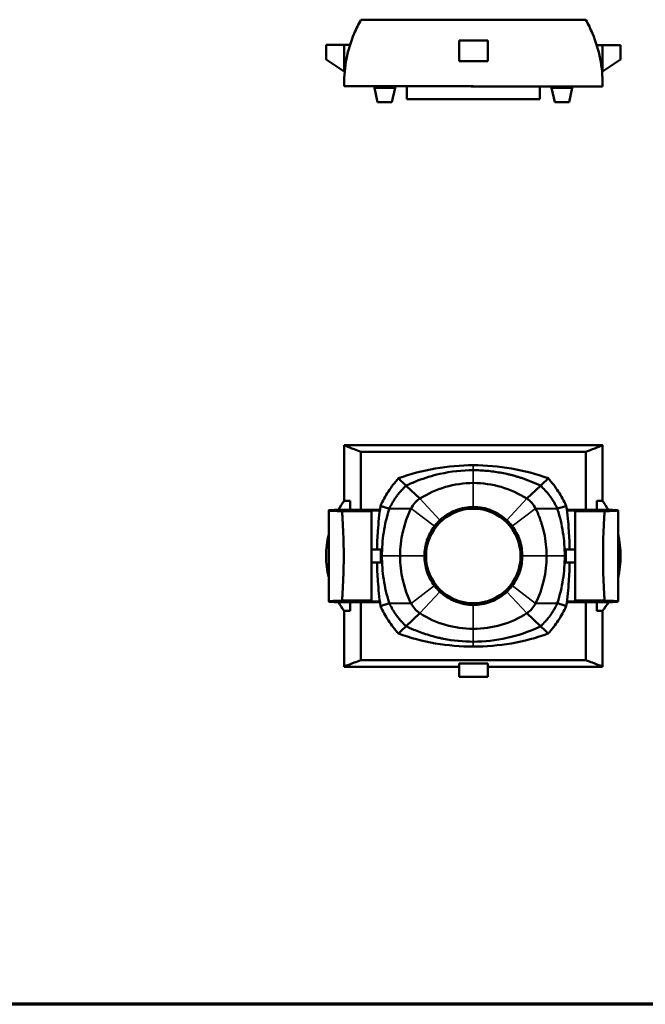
# Model space of a CAD drawing. Header units: millimetres. Extents: x 20 to 2980, y 20 to 2980.
# Tile 2 of 7: x 858 to 1650, y 20 to 1265. Entities that reach past the tile are written whole.
import ezdxf

# ---------------------------------------------------------------- set-up
doc = ezdxf.new("R2010")
doc.units = ezdxf.units.MM
for name, color, linetype, lineweight in [('Border (ISO)', 7, 'Continuous', 70), ('Visible (ISO)', 7, 'Continuous', 50), ('Visible Narrow (ISO)', 7, 'Continuous', 35)]:
    doc.layers.add(name, color=color, linetype=linetype, lineweight=lineweight)

# ---------------------------------------------------------------- blocks, each defined once
blk = doc.blocks.new('Borders Chauvet')
at = {"layer": 'Border (ISO)'}
blk.add_line((2980, 20), (20, 20), dxfattribs=at)

msp = doc.modelspace()

# ---------------------------------------------------------------- linework, layer by layer
at = {"layer": 'Visible (ISO)'}
for p, q in [((1268.7, 1233.1), (1246, 1233.1)), ((1246, 1233.1), (1246, 1214.6)), ((1268.7, 1199.5), (1268.7, 1233.1)), ((1268.7, 1233.1), (1276.2, 1233.1)), ((1414, 1212.8), (1414, 1238.8)), ((1414, 1238.8), (1450.3, 1238.8)), ((1450.3, 1238.8), (1450.3, 1212.8)), ((1595.6, 1232.9), (1588.1, 1232.9)), ((1595.6, 1232.9), (1618.3, 1232.9)), ((1595.6, 1199.4), (1595.6, 1232.9)), ((1618.3, 1214.5), (1618.3, 1232.9)), ((1246, 1214.6), (1268.7, 1199.5)), ((1450.3, 1212.8), (1414, 1212.8)), ((1618.3, 1214.5), (1595.6, 1199.4)), ((1269.4, 1199), (1268.7, 1199.5)), ((1594.9, 1198.9), (1595.6, 1199.4)), ((1307, 1178.9), (1307, 1180.9)), ((1333.2, 1178.9), (1307, 1178.9)), ((1311.1, 1160.9), (1307, 1178.9)), ((1329.2, 1160.9), (1333.2, 1178.9)), ((1333.2, 1178.9), (1333.2, 1180.8)), ((1348.1, 1180.8), (1432.1, 1180.8)), ((1348.1, 1164.7), (1348.1, 1180.8)), ((1516.1, 1164.7), (1516.1, 1180.7)), ((1531, 1178.9), (1531, 1180.7)), ((1557.2, 1178.9), (1531, 1178.9)), ((1535.1, 1160.9), (1531, 1178.9)), ((1553.2, 1160.9), (1557.2, 1178.9)), ((1557.2, 1178.9), (1557.2, 1180.6)), ((1329.2, 1160.9), (1311.1, 1160.9)), ((1516.1, 1164.7), (1348.1, 1164.7)), ((1553.2, 1160.9), (1535.1, 1160.9)), ((1595.6, 726.9), (1268.6, 726.9)), ((1268.6, 656.5), (1268.6, 726.9)), ((1595.6, 726.9), (1595.6, 656.4)), ((1290, 645.3), (1290, 718.6)), ((1574.4, 718.7), (1574.4, 645.3)), ((1432.1, 695.3), (1432.1, 695.3)), ((1364.5, 659.4), (1347.2, 675.8)), ((1517.1, 675.8), (1499.7, 659.4)), ((1268.6, 656.5), (1268.7, 656.5)), ((1268.7, 656.5), (1276.2, 656.5)), ((1276.2, 656.5), (1276.2, 645.3)), ((1357.9, 653.8), (1357.9, 653.8)), ((1506.3, 653.8), (1506.3, 653.8)), ((1534.7, 653.8), (1534.7, 653.8)), ((1588.1, 656.5), (1588.1, 645.3)), ((1595.6, 656.5), (1588.1, 656.5)), ((1249.2, 644.5), (1249.2, 529.4)), ((1284, 645.3), (1256.2, 645.3)), ((1303.2, 643.4), (1266.1, 643.4)), ((1314, 645.3), (1284, 645.3)), ((1303.2, 644.4), (1313.9, 644.5)), ((1303.2, 643.4), (1303.2, 644.4)), ((1303.2, 643.4), (1303.2, 530.5)), ((1325.2, 644.7), (1325.2, 644.7)), ((1325.4, 645.3), (1325.4, 645.3)), ((1353.3, 646.9), (1325.8, 646.6)), ((1352.4, 644.9), (1352.4, 644.9)), ((1352.6, 645.3), (1352.6, 645.3)), ((1538.4, 646.6), (1510.9, 646.9)), ((1538.8, 645.3), (1538.8, 645.3)), ((1539, 644.7), (1539, 644.7)), ((1580.3, 645.3), (1550.3, 645.3)), ((1550.4, 644.5), (1561, 644.4)), ((1561, 644.4), (1561, 643.4)), ((1561, 530.5), (1561, 643.4)), ((1598.2, 643.4), (1561, 643.4)), ((1608, 645.3), (1580.3, 645.3)), ((1615.1, 644.5), (1615.1, 529.4)), ((1341.8, 611.9), (1341.8, 611.9)), ((1315, 595.1), (1303.2, 595.1)), ((1316.7, 595.1), (1316.7, 595.1)), ((1339.8, 595.1), (1339.8, 595.1)), ((1547.6, 595.1), (1547.6, 595.1)), ((1561, 595.1), (1549.2, 595.1)), ((1315, 578.8), (1303.2, 578.8)), ((1316.7, 578.8), (1316.7, 578.8)), ((1339.8, 578.8), (1339.8, 578.8)), ((1524.5, 578.8), (1524.5, 578.8)), ((1547.6, 578.8), (1547.6, 578.8)), ((1561, 578.8), (1549.2, 578.8)), ((1256.2, 528.6), (1284, 528.6)), ((1303.2, 530.5), (1266.1, 530.5)), ((1276.2, 528.6), (1276.2, 517.4)), ((1314, 528.6), (1284, 528.6)), ((1290, 455.3), (1290, 528.6)), ((1303.2, 529.5), (1303.2, 530.5)), ((1313.9, 529.3), (1303.2, 529.5)), ((1325.2, 529.2), (1325.2, 529.2)), ((1325.4, 528.6), (1325.4, 528.6)), ((1353.3, 527), (1325.8, 527.3)), ((1352.4, 529), (1352.4, 529)), ((1352.6, 528.6), (1352.6, 528.6)), ((1538.4, 527.3), (1510.9, 527)), ((1511.7, 528.6), (1511.7, 528.6)), ((1511.9, 529), (1511.9, 529)), ((1538.8, 528.6), (1538.8, 528.6)), ((1539, 529.2), (1539, 529.2)), ((1580.3, 528.6), (1550.3, 528.6)), ((1561, 529.5), (1550.4, 529.3)), ((1561, 530.5), (1561, 529.5)), ((1598.2, 530.5), (1561, 530.5)), ((1574.4, 528.6), (1574.4, 455.2)), ((1580.3, 528.6), (1608, 528.6)), ((1588.1, 528.6), (1588.1, 517.4)), ((1268.6, 446.9), (1268.6, 517.5)), ((1268.7, 517.4), (1268.7, 517.4)), ((1268.7, 517.4), (1276.2, 517.4)), ((1329.5, 520.1), (1329.5, 520.1)), ((1364.5, 514.4), (1347.2, 498)), ((1357.9, 520.1), (1357.9, 520.1)), ((1517.1, 498), (1499.7, 514.4)), ((1506.3, 520.1), (1506.3, 520.1)), ((1534.7, 520.1), (1534.7, 520.1)), ((1595.6, 517.4), (1588.1, 517.4)), ((1595.6, 517.4), (1595.6, 446.9)), ((1414, 450.8), (1414, 433.9)), ((1414, 450.8), (1450.3, 450.8)), ((1450.3, 450.8), (1450.3, 433.9)), ((1414, 446.9), (1268.6, 446.9)), ((1595.6, 446.9), (1450.3, 446.9)), ((1414, 433.9), (1450.3, 433.9))]:
    msp.add_line(p, q, dxfattribs=at)
msp.add_circle((1432.1, 586.9), 59.8, dxfattribs=at)
for centre, radius, start, end in [((1432.2, 553.7), 125.5, 90.0313, 122.6141), ((1432.1, 553.7), 125.5, 57.3859, 89.9915), ((1381.2, 633.3), 31, 122.6141, 154.0597), ((1483, 633.3), 31, 25.9403, 57.3859), ((1500.5, 586.9), 117.8, 29.6971, 36.2021), ((1476.3, 587), 136.8, 154.0597, 180.0458), ((1500.5, 586.9), 117.8, 346.5028, 13.4972), ((1476.3, 586.8), 136.8, 179.9647, 205.9403), ((1387.9, 586.8), 136.8, 334.0597, 0.0353), ((1381.2, 540.6), 31, 205.9403, 237.3859), ((1483, 540.6), 31, 302.6141, 334.0597), ((1500.5, 586.9), 117.8, 323.8302, 330.3329), ((1432.2, 620.2), 125.5, 237.3859, 269.9688), ((1432.1, 620.2), 125.5, 270.0085, 302.6141)]:
    msp.add_arc(centre, radius, start, end, dxfattribs=at)
for centre, major_axis, ratio, start_param, end_param in [((1363.7, 587), (0, 117.8), 0.999357, 0.939514, 1.053008), ((1363.8, 587), (0, -117.8), 1, 4.081107, 4.1946), ((2671.6, 644.5), (1422.4, 0), 0.005237, 3.042155, 3.295733), ((192.6, 644.5), (-1422.4, 0), 0.005237, 2.987452, 3.24103), ((1363.7, 587), (0, 117.8), 0.999357, 1.33604, 1.805553), ((1363.8, 587), (0, -117.8), 1, 4.478361, 4.946417), ((2671.6, 529.4), (-1422.4, 0), 0.005237, 6.129045, 6.382623), ((1363.7, 587), (0, 117.8), 0.999357, 2.089108, 2.202642), ((1363.8, 587), (0, -117.8), 1, 5.230701, 5.344235), ((192.6, 529.4), (1422.4, 0), 0.005237, 6.183747, 6.437326)]:
    msp.add_ellipse(centre, major_axis=major_axis, ratio=ratio, start_param=start_param, end_param=end_param, dxfattribs=at)
for points, knots in [([(1268.7, 1180.9), (1268.6, 1181.7), (1268.6, 1182.5), (1268.6, 1193.9), (1269.7, 1204.9), (1273.9, 1226.5), (1277.2, 1237.2), (1284, 1253.5), (1286.9, 1259.4), (1290, 1265)], [-76.496863, -76.496863, -76.496863, -76.496863, -76.252501, -76.252501, -73.076362, -73.076362, -69.900222, -69.900222, -68.025483, -68.025483, -68.025483, -68.025483]), ([(1574.4, 1264.8), (1577.5, 1259.2), (1580.3, 1253.4), (1587.1, 1237.2), (1590.3, 1226.5), (1594.6, 1204.9), (1595.6, 1194), (1595.6, 1182.4), (1595.6, 1181.5), (1595.6, 1180.6)], [-84.441224, -84.441224, -84.441224, -84.441224, -82.597122, -82.597122, -79.420979, -79.420979, -76.244835, -76.244835, -75.968702, -75.968702, -75.968702, -75.968702]), ([(1290, 718.6), (1286.9, 719.8), (1284, 720.9), (1277.2, 723.4), (1273.9, 724.7), (1269.7, 726.5), (1268.6, 726.9), (1268.6, 726.9), (1268.6, 726.9), (1268.6, 726.9)], [-33.639419, -33.639419, -33.639419, -33.639419, -31.76468, -31.76468, -28.58854, -28.58854, -25.412401, -25.412401, -25.349719, -25.349719, -25.349719, -25.349719]), ([(1595.6, 726.9), (1595.6, 726.9), (1595.6, 726.9), (1595.6, 726.9), (1594.6, 726.5), (1590.3, 724.7), (1587.1, 723.4), (1580.3, 720.9), (1577.5, 719.8), (1574.4, 718.7)], [-25.483047, -25.483047, -25.483047, -25.483047, -25.420069, -25.420069, -22.243925, -22.243925, -19.067781, -19.067781, -17.22368, -17.22368, -17.22368, -17.22368]), ([(1337.3, 685.2), (1352.5, 690.6), (1368.2, 694.7), (1399.9, 700.2), (1416, 701.6), (1432.1, 701.6)], [0, 0, 0, 0, 4.833508, 4.833508, 9.669879, 9.669879, 9.669879, 9.669879]), ([(1432.1, 701.6), (1448.2, 701.6), (1464.3, 700.2), (1496.1, 694.7), (1511.7, 690.6), (1526.9, 685.2)], [-9.669185, -9.669185, -9.669185, -9.669185, -4.833159, -4.833159, 0, 0, 0, 0]), ([(1314.6, 650.1), (1317.5, 656.5), (1320.9, 662.6), (1328.5, 674.4), (1332.7, 680), (1337.3, 685.2)], [0, 0, 0, 0, 2.097856, 2.097856, 4.194858, 4.194858, 4.194858, 4.194858]), ([(1337.3, 685.2), (1339, 683.6), (1340.6, 682.1), (1343.9, 678.9), (1345.5, 677.4), (1347.2, 675.8)], [0, 0, 0, 0, 9.56706, 9.56706, 19.108645, 19.108645, 19.108645, 19.108645]), ([(1347.2, 675.8), (1347.9, 676.2), (1348.5, 676.5), (1349.2, 676.8), (1350.1, 677.2), (1351, 677.6), (1351.8, 678), (1353.2, 678.6), (1354.3, 679.1), (1355.5, 679.6), (1356.6, 680.1), (1357.7, 680.6), (1359, 681.1), (1359.9, 681.4), (1360.8, 681.8), (1361.7, 682.2), (1366.3, 683.9), (1370.9, 685.5), (1375.5, 686.9), (1380.2, 688.3), (1384.9, 689.6), (1389.6, 690.6), (1404.1, 693.9), (1418.3, 695.3), (1432.1, 695.3)], [2.724392, 2.724392, 2.724392, 2.724392, 3.104252, 3.104252, 3.104252, 3.709045, 3.709045, 3.709045, 4.693698, 4.693698, 4.693698, 5.603289, 5.603289, 5.603289, 6.225801, 6.225801, 6.225801, 9.346761, 9.346761, 9.346761, 12.570996, 12.570996, 12.570996, 22.484187, 22.484187, 22.484187, 22.484187]), ([(1432.1, 695.3), (1435, 695.3), (1437.8, 695.3), (1440.7, 695.1), (1443.5, 695), (1446.4, 694.8), (1449.2, 694.6), (1452.1, 694.3), (1454.9, 694), (1457.7, 693.6), (1460.6, 693.3), (1463.4, 692.8), (1466.2, 692.3), (1469, 691.8), (1471.8, 691.3), (1474.6, 690.6), (1476.1, 690.3), (1477.6, 690), (1479, 689.6), (1480.5, 689.2), (1481.9, 688.9), (1483.4, 688.5), (1484.8, 688.1), (1486.3, 687.7), (1487.7, 687.2), (1489.1, 686.8), (1490.6, 686.4), (1492, 685.9), (1493.4, 685.4), (1494.9, 684.9), (1496.3, 684.5), (1497.7, 684), (1499.1, 683.4), (1500.5, 682.9), (1501.9, 682.4), (1503.3, 681.8), (1504.7, 681.3), (1506.1, 680.7), (1507.5, 680.2), (1508.9, 679.6), (1510.3, 679), (1511.6, 678.4), (1513, 677.7), (1513.7, 677.4), (1514.4, 677.1), (1515.1, 676.8), (1515.8, 676.5), (1516.4, 676.1), (1517.1, 675.8)], [0.0003479, 0.0003479, 0.0003479, 0.0003479, 0.0979975, 0.0979975, 0.0979975, 0.1956472, 0.1956472, 0.1956472, 0.2932968, 0.2932968, 0.2932968, 0.3909464, 0.3909464, 0.3909464, 0.4885959, 0.4885959, 0.4885959, 0.5397365, 0.5397365, 0.5397365, 0.5908769, 0.5908769, 0.5908769, 0.6420173, 0.6420173, 0.6420173, 0.6931576, 0.6931576, 0.6931576, 0.744298, 0.744298, 0.744298, 0.7954384, 0.7954384, 0.7954384, 0.8465788, 0.8465788, 0.8465788, 0.8977192, 0.8977192, 0.8977192, 0.9488596, 0.9488596, 0.9488596, 0.975031, 0.975031, 0.975031, 1, 1, 1, 1]), ([(1526.9, 685.2), (1525.3, 683.6), (1523.6, 682.1), (1520.3, 678.9), (1518.7, 677.4), (1517.1, 675.8)], [0, 0, 0, 0, 9.566766, 9.566766, 19.109099, 19.109099, 19.109099, 19.109099]), ([(1526.9, 685.2), (1531.5, 680), (1535.7, 674.4), (1543.4, 662.6), (1546.7, 656.5), (1549.7, 650.1)], [0.000001, 0.000001, 0.000001, 0.000001, 2.098952, 2.098952, 4.198266, 4.198266, 4.198266, 4.198266]), ([(1347.2, 675.8), (1346.7, 675.3), (1346.2, 674.9), (1345.6, 674.4), (1345.6, 674.4), (1345.6, 674.3), (1345.6, 674.3), (1345.2, 673.9), (1344.9, 673.6), (1344.6, 673.3), (1344.4, 673.2), (1344.3, 673.1), (1344.2, 672.9), (1344, 672.8), (1343.9, 672.7), (1343.8, 672.6), (1343.5, 672.3), (1343.2, 672), (1342.8, 671.6), (1342.3, 671), (1341.6, 670.3), (1341, 669.6), (1340.8, 669.4), (1340.7, 669.2), (1340.5, 669), (1339.8, 668.3), (1339.1, 667.5), (1338.4, 666.6), (1337.7, 665.8), (1337.1, 665), (1336.4, 664.2), (1336.1, 663.7), (1335.8, 663.3), (1335.5, 662.9), (1335.2, 662.5), (1334.9, 662), (1334.6, 661.6), (1334.5, 661.6), (1334.5, 661.6), (1334.5, 661.6), (1334.5, 661.6), (1334.5, 661.6), (1334.5, 661.6), (1334.5, 661.5), (1334.5, 661.5), (1334.5, 661.5), (1334.4, 661.4), (1334.4, 661.4), (1334.4, 661.3), (1334.3, 661.2), (1334.2, 661.1), (1334.1, 661.1), (1334, 660.9), (1333.9, 660.7), (1333.7, 660.5), (1333.6, 660.3), (1333.5, 660.1), (1333.3, 659.9), (1333.2, 659.7), (1333.1, 659.5), (1332.9, 659.3), (1332.7, 658.9), (1332.4, 658.6), (1332.2, 658.2), (1332.1, 658.1), (1332.1, 658), (1332, 657.9), (1332, 657.8), (1331.9, 657.7), (1331.8, 657.6), (1331.8, 657.5), (1331.7, 657.4), (1331.6, 657.3), (1331.6, 657.2), (1331.6, 657.2), (1331.5, 657.1), (1331.5, 657.1), (1331.5, 657), (1331.4, 657), (1331.2, 656.6), (1330.9, 656.2), (1330.7, 655.8), (1330.5, 655.4), (1330.2, 655), (1330, 654.6), (1329.9, 654.5), (1329.9, 654.4), (1329.8, 654.3), (1329.7, 654), (1329.5, 653.7), (1329.3, 653.4), (1329.1, 653), (1328.8, 652.6), (1328.6, 652.1), (1328.5, 651.9), (1328.4, 651.7), (1328.3, 651.5), (1328.2, 651.5), (1328.2, 651.4), (1328.2, 651.4), (1328.2, 651.3), (1328.1, 651.3), (1328.1, 651.2), (1328.1, 651.2), (1328.1, 651.1), (1328, 651.1), (1328, 651.1), (1328, 651), (1328, 651), (1328, 651), (1328, 651), (1328, 651), (1328, 651), (1328, 651), (1328, 651), (1328, 650.9), (1328, 650.9), (1328, 650.9), (1327.9, 650.7), (1327.8, 650.6), (1327.7, 650.4), (1327.6, 650.2), (1327.4, 649.9), (1327.3, 649.7), (1327.1, 649.3), (1326.9, 648.8), (1326.7, 648.4), (1326.5, 647.9), (1326.2, 647.5), (1326.1, 647.1), (1326, 646.9), (1325.9, 646.8), (1325.8, 646.6)], [-1.621445, -1.621445, -1.621445, -1.621445, -1.531783, -1.531783, -1.531783, -1.527679, -1.527679, -1.527679, -1.460281, -1.460281, -1.460281, -1.425703, -1.425703, -1.425703, -1.391745, -1.391745, -1.391745, -1.325324, -1.325324, -1.325324, -1.228327, -1.228327, -1.228327, -1.196449, -1.196449, -1.196449, -1.069801, -1.069801, -1.069801, -0.942159, -0.942159, -0.942159, -0.876909, -0.876909, -0.876909, -0.809973, -0.809973, -0.809973, -0.808162, -0.808162, -0.808162, -0.806296, -0.806296, -0.806296, -0.802562, -0.802562, -0.802562, -0.795082, -0.795082, -0.795082, -0.780075, -0.780075, -0.780075, -0.74988, -0.74988, -0.74988, -0.719471, -0.719471, -0.719471, -0.68888, -0.68888, -0.68888, -0.627287, -0.627287, -0.627287, -0.611829, -0.611829, -0.611829, -0.596356, -0.596356, -0.596356, -0.580874, -0.580874, -0.580874, -0.57313, -0.57313, -0.57313, -0.565386, -0.565386, -0.565386, -0.50348, -0.50348, -0.50348, -0.44187, -0.44187, -0.44187, -0.426548, -0.426548, -0.426548, -0.380843, -0.380843, -0.380843, -0.320661, -0.320661, -0.320661, -0.290958, -0.290958, -0.290958, -0.283578, -0.283578, -0.283578, -0.276215, -0.276215, -0.276215, -0.268872, -0.268872, -0.268872, -0.265208, -0.265208, -0.265208, -0.263377, -0.263377, -0.263377, -0.262462, -0.262462, -0.262462, -0.261548, -0.261548, -0.261548, -0.232451, -0.232451, -0.232451, -0.203688, -0.203688, -0.203688, -0.147221, -0.147221, -0.147221, -0.092258, -0.092258, -0.092258, -0.067143, -0.067143, -0.067143, -0.067143]), ([(1517.1, 675.8), (1517.6, 675.3), (1518.1, 674.8), (1522.7, 670.5), (1526.3, 666.3), (1532.8, 657.3), (1535.7, 652.5), (1538.2, 647.2), (1538.3, 646.9), (1538.4, 646.6)], [0.611643, 0.611643, 0.611643, 0.611643, 1.612259, 1.612259, 9.191505, 9.191505, 16.770825, 16.770825, 17.189888, 17.189888, 17.189888, 17.189888]), ([(1310.3, 595.1), (1310.5, 602.9), (1310.8, 610.8), (1312.1, 629.2), (1313.2, 639.7), (1314.6, 650.1)], [-5.526114, -5.526114, -5.526114, -5.526114, -3.16954, -3.16954, 0, 0, 0, 0]), ([(1325.8, 646.6), (1323.8, 647.4), (1321.1, 648.3), (1317.7, 649.3), (1316.1, 649.7), (1314.6, 650.1)], [0, 0, 0, 0, 10.566303, 10.566303, 18.87669, 18.87669, 18.87669, 18.87669]), ([(1389.9, 632.2), (1395.5, 637.5), (1402.2, 641.7), (1417.4, 647.7), (1425.2, 648.9), (1432.1, 648.9)], [0, 0, 0, 0, 2.324901, 2.324901, 4.912866, 4.912866, 4.912866, 4.912866]), ([(1432.1, 648.9), (1439.9, 648.9), (1447.6, 647.4), (1462.9, 641.4), (1469.4, 636.9), (1474.4, 632.2)], [0, 0, 0, 0, 2.324901, 2.324901, 4.912868, 4.912868, 4.912868, 4.912868]), ([(1549.7, 650.1), (1548, 649.7), (1546.4, 649.3), (1542.9, 648.3), (1540.3, 647.5), (1538.4, 646.6)], [-18.812867, -18.812867, -18.812867, -18.812867, -10.247649, -10.247649, 0, 0, 0, 0]), ([(1549.7, 650.1), (1551.1, 639.7), (1552.2, 629.2), (1553.4, 610.8), (1553.8, 602.9), (1553.9, 595.1)], [0, 0, 0, 0, 3.169813, 3.169813, 5.526813, 5.526813, 5.526813, 5.526813]), ([(1266.1, 530.5), (1266.3, 533.1), (1266.5, 535.8), (1267.1, 546.3), (1267.5, 554.5), (1268.1, 570.8), (1268.2, 579), (1268.2, 594.9), (1268.1, 603.1), (1267.5, 619.4), (1267.1, 627.5), (1266.5, 638), (1266.3, 640.7), (1266.1, 643.4)], [32.57704, 32.57704, 32.57704, 32.57704, 33.414064, 33.414064, 35.797371, 35.797371, 38.180678, 38.180678, 40.563984, 40.563984, 42.947291, 42.947291, 43.784315, 43.784315, 43.784315, 43.784315]), ([(1325.8, 646.6), (1325.8, 646.4), (1325.7, 646.2), (1322.6, 636.5), (1320.3, 626.7), (1317.3, 606.9), (1316.5, 596.9), (1316.5, 586.9)], [-6.118233, -6.118233, -6.118233, -6.118233, -6.058773, -6.058773, -3.029427, -3.029427, 0, 0, 0, 0]), ([(1510.9, 646.9), (1512.1, 644.4), (1513.5, 641.3), (1515.6, 636.3), (1516.6, 633.4), (1517.5, 630.8), (1517.9, 629.5), (1518.5, 627.9), (1519.1, 625.9), (1519.8, 623.3), (1520.7, 620), (1522.4, 612.6), (1524.2, 601.6), (1524.7, 591.8), (1524.7, 586.9)], [0, 0, 0, 0, 0.819296, 1.02412, 1.638591, 1.741003, 1.843415, 2.048239, 2.253063, 2.457887, 2.867535, 3.277183, 4.744908, 6.212633, 6.212633, 6.212633, 6.212633]), ([(1538.4, 646.6), (1538.5, 646.3), (1538.6, 646), (1541.7, 636.2), (1543.9, 626.5), (1547, 606.8), (1547.7, 596.9), (1547.7, 586.9)], [1.463152, 1.463152, 1.463152, 1.463152, 1.569046, 1.569046, 5.001619, 5.001619, 8.434283, 8.434283, 8.434283, 8.434283]), ([(1598.2, 643.4), (1598, 640.7), (1597.8, 638), (1597.1, 627.5), (1596.7, 619.4), (1596.2, 603.1), (1596.1, 594.9), (1596.1, 579), (1596.2, 570.8), (1596.7, 554.5), (1597.1, 546.3), (1597.8, 535.8), (1598, 533.1), (1598.2, 530.5)], [32.57704, 32.57704, 32.57704, 32.57704, 33.414064, 33.414064, 35.797371, 35.797371, 38.180678, 38.180678, 40.563984, 40.563984, 42.947291, 42.947291, 43.784315, 43.784315, 43.784315, 43.784315]), ([(1370.2, 587), (1370.2, 593.7), (1371.3, 600.4), (1375.6, 613.1), (1378.8, 619.1), (1382.8, 624.4)], [0, 0, 0, 0, 2.013615, 2.013615, 4.040082, 4.040082, 4.040082, 4.040082]), ([(1382.8, 624.4), (1383.9, 625.8), (1385, 627.2), (1387.4, 629.8), (1388.6, 631), (1389.9, 632.2)], [0, 0, 0, 0, 0.525923, 0.525923, 1.051846, 1.051846, 1.051846, 1.051846]), ([(1474.4, 632.2), (1475.7, 631), (1476.9, 629.8), (1479.2, 627.2), (1480.4, 625.8), (1481.4, 624.4)], [0, 0, 0, 0, 0.525923, 0.525923, 1.051846, 1.051846, 1.051846, 1.051846]), ([(1481.4, 624.4), (1485.5, 619.1), (1488.7, 613.1), (1493, 600.3), (1494.1, 593.6), (1494.1, 586.9)], [0, 0, 0, 0, 2.015825, 2.015825, 4.032862, 4.032862, 4.032862, 4.032862]), ([(1315, 595.1), (1315, 595.1), (1315, 595.1), (1315, 595.1), (1315, 595), (1315, 594.9), (1315.1, 594.8), (1315.1, 594.3), (1315.1, 593.8), (1315.1, 592.6), (1315.1, 591.9), (1315.1, 590.5), (1315.1, 589.8), (1315.1, 588.4), (1315.1, 587.6), (1315.1, 586.9)], [-1.27938, -1.27938, -1.27938, -1.27938, -1.279273, -1.279273, -1.16853, -1.16853, -1.017984, -1.017984, -0.717128, -0.717128, -0.439697, -0.439697, -0.212733, -0.212733, 0, 0, 0, 0]), ([(1315.1, 586.9), (1315.1, 586.6), (1315.1, 586.2), (1315.1, 585.8), (1315.1, 585.5), (1315.1, 585.1), (1315.1, 584.7), (1315.1, 584.6), (1315.1, 584.5), (1315.1, 584.4), (1315.1, 584), (1315.1, 583.6), (1315.1, 583.3), (1315.1, 582.9), (1315.1, 582.5), (1315.1, 582.1), (1315.1, 582), (1315.1, 582), (1315.1, 581.9), (1315.1, 581.4), (1315.1, 581), (1315.1, 580.7), (1315.1, 580.5), (1315.1, 580.3), (1315.1, 580.1), (1315.1, 579.9), (1315.1, 579.7), (1315.1, 579.5), (1315.1, 579.3), (1315.1, 579.2), (1315.1, 579.1), (1315.1, 579), (1315, 578.9), (1315, 578.9), (1315, 578.9), (1315, 578.9), (1315, 578.8), (1315, 578.8), (1315, 578.8), (1315, 578.8)], [-2.56046, -2.56046, -2.56046, -2.56046, -2.449621, -2.449621, -2.449621, -2.336801, -2.336801, -2.336801, -2.304272, -2.304272, -2.304272, -2.179563, -2.179563, -2.179563, -2.042671, -2.042671, -2.042671, -2.015285, -2.015285, -2.015285, -1.842219, -1.842219, -1.842219, -1.744384, -1.744384, -1.744384, -1.62191, -1.62191, -1.62191, -1.499436, -1.499436, -1.499436, -1.386408, -1.386408, -1.386408, -1.363385, -1.363385, -1.363385, -1.280961, -1.280961, -1.280961, -1.280961]), ([(1316.5, 586.9), (1316.5, 577), (1317.3, 567), (1320.3, 547.4), (1322.6, 537.6), (1325.6, 527.9), (1325.7, 527.6), (1325.8, 527.3)], [-8.434283, -8.434283, -8.434283, -8.434283, -5.00162, -5.00162, -1.569046, -1.569046, -1.463152, -1.463152, -1.463152, -1.463152]), ([(1382.8, 549.4), (1378.8, 554.8), (1375.6, 560.8), (1371.3, 573.6), (1370.2, 580.2), (1370.2, 587)], [0, 0, 0, 0, 2.015289, 2.015289, 4.043463, 4.043463, 4.043463, 4.043463]), ([(1481.4, 549.4), (1485.5, 554.8), (1488.7, 560.8), (1493, 573.5), (1494.1, 580.2), (1494.1, 586.9)], [0, 0, 0, 0, 2.013615, 2.013615, 4.040082, 4.040082, 4.040082, 4.040082]), ([(1547.7, 586.9), (1547.7, 576.9), (1547, 566.9), (1543.9, 547.2), (1541.6, 537.4), (1538.5, 527.7), (1538.5, 527.5), (1538.4, 527.3)], [0, 0, 0, 0, 3.029427, 3.029427, 6.058773, 6.058773, 6.118233, 6.118233, 6.118233, 6.118233]), ([(1549.1, 586.9), (1549.1, 587.6), (1549.1, 588.4), (1549.1, 589.8), (1549.1, 590.5), (1549.1, 591.9), (1549.1, 592.6), (1549.1, 593.8), (1549.2, 594.3), (1549.2, 594.8), (1549.2, 594.9), (1549.2, 595), (1549.2, 595.1), (1549.2, 595.1)], [0, 0, 0, 0, 0.213114, 0.213114, 0.440506, 0.440506, 0.717984, 0.717984, 1.018135, 1.018135, 1.168937, 1.168937, 1.279379, 1.279379, 1.279379, 1.279379]), ([(1549.2, 578.8), (1549.2, 578.8), (1549.2, 578.8), (1549.2, 578.8), (1549.2, 578.8), (1549.2, 578.9), (1549.2, 578.9), (1549.2, 579), (1549.2, 579.1), (1549.2, 579.2), (1549.2, 579.3), (1549.2, 579.3), (1549.2, 579.4), (1549.2, 579.6), (1549.1, 579.8), (1549.1, 580), (1549.1, 580.2), (1549.1, 580.5), (1549.1, 580.8), (1549.1, 580.9), (1549.1, 581.1), (1549.1, 581.2), (1549.1, 581.5), (1549.1, 581.9), (1549.1, 582.4), (1549.1, 582.8), (1549.1, 583.2), (1549.1, 583.6), (1549.1, 583.6), (1549.1, 583.7), (1549.1, 583.8), (1549.1, 584.1), (1549.1, 584.5), (1549.1, 584.9), (1549.1, 585.2), (1549.1, 585.6), (1549.1, 586), (1549.1, 586.3), (1549.1, 586.6), (1549.1, 586.9)], [-1.280365, -1.280365, -1.280365, -1.280365, -1.252682, -1.252682, -1.252682, -1.136455, -1.136455, -1.136455, -1.021328, -1.021328, -1.021328, -0.963521, -0.963521, -0.963521, -0.835196, -0.835196, -0.835196, -0.692468, -0.692468, -0.692468, -0.643936, -0.643936, -0.643936, -0.484697, -0.484697, -0.484697, -0.349288, -0.349288, -0.349288, -0.325458, -0.325458, -0.325458, -0.210372, -0.210372, -0.210372, -0.098502, -0.098502, -0.098502, 0, 0, 0, 0]), ([(1314.6, 523.7), (1313.2, 534.2), (1312.1, 544.7), (1310.8, 563.1), (1310.5, 571), (1310.3, 578.8)], [-6.339264, -6.339264, -6.339264, -6.339264, -3.16974, -3.16974, -0.812955, -0.812955, -0.812955, -0.812955]), ([(1553.9, 578.8), (1553.8, 571), (1553.4, 563.1), (1552.2, 544.7), (1551.1, 534.2), (1549.7, 523.7)], [0.812952, 0.812952, 0.812952, 0.812952, 3.16973, 3.16973, 6.339544, 6.339544, 6.339544, 6.339544]), ([(1389.9, 541.6), (1388.6, 542.8), (1387.4, 544.1), (1385, 546.7), (1383.9, 548), (1382.8, 549.4)], [0, 0, 0, 0, 0.525923, 0.525923, 1.051846, 1.051846, 1.051846, 1.051846]), ([(1474.4, 541.6), (1475.7, 542.8), (1476.9, 544.1), (1479.2, 546.7), (1480.4, 548), (1481.4, 549.4)], [0, 0, 0, 0, 0.525923, 0.525923, 1.051846, 1.051846, 1.051846, 1.051846]), ([(1432.1, 525), (1424.4, 525), (1416.6, 526.5), (1401.4, 532.5), (1394.9, 536.9), (1389.9, 541.6)], [0, 0, 0, 0, 2.323654, 2.323654, 4.910214, 4.910214, 4.910214, 4.910214]), ([(1474.4, 541.6), (1468.7, 536.3), (1462, 532.1), (1446.8, 526.1), (1439, 525), (1432.1, 525)], [0, 0, 0, 0, 2.326148, 2.326148, 4.915521, 4.915521, 4.915521, 4.915521]), ([(1325.8, 527.3), (1323.9, 526.4), (1321.4, 525.6), (1317.9, 524.6), (1316.2, 524.1), (1314.6, 523.7)], [0, 0, 0, 0, 10.253799, 10.253799, 18.812596, 18.812596, 18.812596, 18.812596]), ([(1337.3, 488.7), (1332.7, 493.9), (1328.5, 499.5), (1320.9, 511.2), (1317.5, 517.4), (1314.6, 523.7)], [-4.19604, -4.19604, -4.19604, -4.19604, -2.098201, -2.098201, 0, 0, 0, 0]), ([(1325.8, 527.3), (1326, 527), (1326.1, 526.7), (1326.2, 526.4), (1326.7, 525.4), (1327.2, 524.4), (1327.7, 523.5), (1327.8, 523.3), (1327.9, 523.1), (1328, 522.9), (1328.6, 521.7), (1329.3, 520.5), (1330, 519.2), (1330.1, 519.1), (1330.1, 519), (1330.2, 519), (1330.2, 518.9), (1330.3, 518.8), (1330.3, 518.7), (1330.4, 518.6), (1330.5, 518.4), (1330.6, 518.3), (1330.8, 518), (1331, 517.7), (1331.1, 517.4), (1331.5, 516.8), (1331.9, 516.2), (1332.3, 515.6), (1333.1, 514.4), (1333.9, 513.2), (1334.7, 512.1), (1335.6, 510.7), (1336.7, 509.3), (1337.9, 507.9), (1338.4, 507.2), (1339, 506.5), (1339.6, 505.9), (1340.1, 505.3), (1340.6, 504.7), (1341.1, 504.1), (1342.1, 503.1), (1343, 502.1), (1344, 501.1), (1344.5, 500.6), (1345, 500.1), (1345.6, 499.6), (1346.1, 499.1), (1346.6, 498.6), (1347.2, 498)], [-3.841465, -3.841465, -3.841465, -3.841465, -3.747993, -3.747993, -3.747993, -3.381168, -3.381168, -3.381168, -3.303399, -3.303399, -3.303399, -2.872173, -2.872173, -2.872173, -2.846573, -2.846573, -2.846573, -2.821064, -2.821064, -2.821064, -2.770281, -2.770281, -2.770281, -2.669421, -2.669421, -2.669421, -2.468724, -2.468724, -2.468724, -2.057413, -2.057413, -2.057413, -1.540021, -1.540021, -1.540021, -1.294689, -1.294689, -1.294689, -1.056347, -1.056347, -1.056347, -0.596821, -0.596821, -0.596821, -0.36685, -0.36685, -0.36685, -0.143661, -0.143661, -0.143661, -0.143661]), ([(1538.4, 527.3), (1538.3, 527.1), (1538.3, 526.9), (1538.2, 526.7), (1538, 526.4), (1537.8, 525.9), (1537.6, 525.5), (1537.4, 525), (1537.1, 524.6), (1536.9, 524.1), (1536.8, 523.9), (1536.7, 523.7), (1536.6, 523.5), (1536.5, 523.3), (1536.4, 523.1), (1536.3, 522.9), (1536.2, 522.7), (1536.1, 522.6), (1536, 522.4), (1535.9, 522.1), (1535.8, 521.9), (1535.6, 521.7), (1535.3, 521.1), (1534.9, 520.4), (1534.6, 519.8), (1534.5, 519.6), (1534.4, 519.4), (1534.2, 519.3), (1534, 518.9), (1533.8, 518.5), (1533.5, 518.1), (1533.3, 517.7), (1533.1, 517.3), (1532.8, 516.9), (1532.5, 516.5), (1532.3, 516.1), (1532, 515.7), (1531.8, 515.3), (1531.6, 514.9), (1531.3, 514.6), (1530.8, 513.8), (1530.2, 513), (1529.7, 512.2), (1529.4, 511.8), (1529.1, 511.4), (1528.8, 511), (1528.5, 510.6), (1528.1, 510.1), (1527.8, 509.7), (1527.2, 508.9), (1526.5, 508.1), (1525.8, 507.2), (1525.5, 506.8), (1525.1, 506.4), (1524.8, 506), (1524.4, 505.6), (1524.1, 505.2), (1523.7, 504.8), (1523.6, 504.6), (1523.4, 504.4), (1523.2, 504.2), (1522.6, 503.6), (1522, 502.9), (1521.4, 502.3), (1521.2, 502.1), (1521, 501.9), (1520.9, 501.8), (1520.7, 501.6), (1520.6, 501.4), (1520.4, 501.3), (1520.3, 501.2), (1520.2, 501.1), (1520.1, 500.9), (1519.9, 500.8), (1519.8, 500.7), (1519.7, 500.5), (1519.4, 500.2), (1519, 499.9), (1518.7, 499.6), (1518.1, 499.1), (1517.6, 498.6), (1517.1, 498)], [0.067144, 0.067144, 0.067144, 0.067144, 0.092258, 0.092258, 0.092258, 0.147232, 0.147232, 0.147232, 0.203753, 0.203753, 0.203753, 0.232558, 0.232558, 0.232558, 0.261703, 0.261703, 0.261703, 0.291168, 0.291168, 0.291168, 0.32093, 0.32093, 0.32093, 0.411721, 0.411721, 0.411721, 0.442382, 0.442382, 0.442382, 0.504086, 0.504086, 0.504086, 0.566042, 0.566042, 0.566042, 0.62793, 0.62793, 0.62793, 0.689433, 0.689433, 0.689433, 0.809975, 0.809975, 0.809975, 0.876723, 0.876723, 0.876723, 0.941796, 0.941796, 0.941796, 1.069317, 1.069317, 1.069317, 1.13259, 1.13259, 1.13259, 1.196049, 1.196049, 1.196049, 1.22797, 1.22797, 1.22797, 1.325133, 1.325133, 1.325133, 1.358186, 1.358186, 1.358186, 1.391687, 1.391687, 1.391687, 1.425714, 1.425714, 1.425714, 1.460362, 1.460362, 1.460362, 1.527682, 1.527682, 1.527682, 1.621449, 1.621449, 1.621449, 1.621449]), ([(1549.7, 523.7), (1546.7, 517.4), (1543.4, 511.2), (1535.7, 499.5), (1531.5, 493.9), (1526.9, 488.7)], [-4.198797, -4.198797, -4.198797, -4.198797, -2.098972, -2.098972, -0.000001, -0.000001, -0.000001, -0.000001]), ([(1538.4, 527.3), (1540.4, 526.5), (1543.2, 525.6), (1546.6, 524.6), (1548.1, 524.2), (1549.7, 523.7)], [0, 0, 0, 0, 10.566301, 10.566301, 18.876688, 18.876688, 18.876688, 18.876688]), ([(1347.2, 498), (1345.5, 496.5), (1343.9, 495), (1340.6, 491.8), (1339, 490.2), (1337.3, 488.7)], [-19.1091, -19.1091, -19.1091, -19.1091, -9.566767, -9.566767, 0, 0, 0, 0]), ([(1347.2, 498), (1347.7, 497.8), (1348.3, 497.5), (1348.8, 497.3), (1349.3, 497), (1349.7, 496.8), (1350.1, 496.7), (1350.5, 496.5), (1350.8, 496.4), (1351.1, 496.2), (1351.6, 496), (1352.3, 495.7), (1353, 495.3), (1354.2, 494.8), (1355.5, 494.3), (1356.9, 493.6), (1359.3, 492.7), (1362, 491.6), (1364.9, 490.5), (1370.7, 488.4), (1377.3, 486.3), (1383.3, 484.8), (1385.5, 484.2), (1387.6, 483.7), (1389.6, 483.2), (1391.2, 482.9), (1392.8, 482.6), (1394.4, 482.2), (1406.8, 479.8), (1419.5, 478.5), (1432.1, 478.5)], [-8.562626, -8.562626, -8.562626, -8.562626, -8.381185, -8.381185, -8.381185, -8.233357, -8.233357, -8.233357, -8.062967, -8.062967, -8.062967, -7.735946, -7.735946, -7.735946, -7.219252, -7.219252, -7.219252, -6.391472, -6.391472, -6.391472, -4.763066, -4.763066, -4.763066, -4.167989, -4.167989, -4.167989, -3.694274, -3.694274, -3.694274, 0, 0, 0, 0]), ([(1517.1, 498), (1516.4, 497.7), (1515.8, 497.4), (1502.2, 491), (1488.6, 486.4), (1460.7, 480.1), (1446.4, 478.5), (1432.1, 478.5)], [2.572842, 2.572842, 2.572842, 2.572842, 3.04742, 3.04742, 12.276225, 12.276225, 21.478732, 21.478732, 21.478732, 21.478732]), ([(1517.1, 498), (1518.7, 496.5), (1520.3, 495), (1523.6, 491.8), (1525.3, 490.2), (1526.9, 488.7)], [0, 0, 0, 0, 9.528917, 9.528917, 19.083274, 19.083274, 19.083274, 19.083274]), ([(1432.1, 472.3), (1416, 472.3), (1399.9, 473.7), (1368.2, 479.2), (1352.5, 483.3), (1337.3, 488.7)], [0, 0, 0, 0, 4.831852, 4.831852, 9.660842, 9.660842, 9.660842, 9.660842]), ([(1526.9, 488.7), (1511.7, 483.3), (1496.1, 479.2), (1464.3, 473.7), (1448.2, 472.3), (1432.1, 472.3)], [0, 0, 0, 0, 4.833509, 4.833509, 9.66988, 9.66988, 9.66988, 9.66988]), ([(1268.6, 446.9), (1268.6, 446.9), (1268.6, 446.9), (1268.6, 447), (1269.7, 447.4), (1273.9, 449.1), (1277.2, 450.4), (1284, 453), (1286.9, 454.1), (1290, 455.3)], [-76.315182, -76.315182, -76.315182, -76.315182, -76.252501, -76.252501, -73.076362, -73.076362, -69.900222, -69.900222, -68.025483, -68.025483, -68.025483, -68.025483]), ([(1574.4, 455.2), (1577.5, 454.1), (1580.3, 453), (1587.1, 450.4), (1590.3, 449.1), (1594.6, 447.4), (1595.6, 447), (1595.6, 446.9), (1595.6, 446.9), (1595.6, 446.9)], [-84.441224, -84.441224, -84.441224, -84.441224, -82.597122, -82.597122, -79.420979, -79.420979, -76.244835, -76.244835, -76.181857, -76.181857, -76.181857, -76.181857])]:
    msp.add_open_spline(points, degree=3, knots=knots, dxfattribs=at)
for points, weights in [([(1290, 1265), (1432.2, 1264.9), (1574.4, 1264.8)], [1, 0.999999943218, 1]), ([(1595.6, 1180.6), (1432.1, 1180.8), (1268.7, 1180.9)], [1, 0.999999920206, 1]), ([(1574.4, 718.7), (1432.2, 718.6), (1290, 718.6)], [1, 0.999999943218, 1]), ([(1290, 455.3), (1432.2, 455.2), (1574.4, 455.2)], [1, 0.999999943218, 1])]:
    msp.add_rational_spline(points, weights, degree=2, dxfattribs=at)
at = {"layer": 'Visible Narrow (ISO)'}
for p, q in [((1432.1, 701.6), (1432.1, 695.3)), ((1432.1, 695.3), (1432.1, 679.2)), ((1432.1, 679.2), (1432.1, 648.9)), ((1364.5, 659.4), (1389.9, 632.2)), ((1499.7, 659.4), (1474.4, 632.2)), ((1353.3, 646.9), (1382.8, 624.4)), ((1510.9, 646.9), (1481.4, 624.4)), ((1316.5, 586.9), (1315.1, 586.9)), ((1339.6, 587), (1316.5, 586.9)), ((1339.6, 586.9), (1370.2, 587)), ((1524.7, 586.9), (1494.1, 586.9)), ((1547.7, 586.9), (1524.7, 586.9)), ((1549.1, 586.9), (1547.7, 586.9)), ((1353.3, 527), (1382.8, 549.4)), ((1510.9, 527), (1481.4, 549.4)), ((1364.5, 514.4), (1389.9, 541.6)), ((1499.7, 514.4), (1474.4, 541.6)), ((1432.1, 494.6), (1432.1, 525)), ((1432.1, 478.5), (1432.1, 494.6)), ((1432.1, 472.3), (1432.1, 478.5))]:
    msp.add_line(p, q, dxfattribs=at)

# ---------------------------------------------------------------- block references
msp.add_blockref('Borders Chauvet', (0, 0))

doc.saveas('drawing.dxf')
